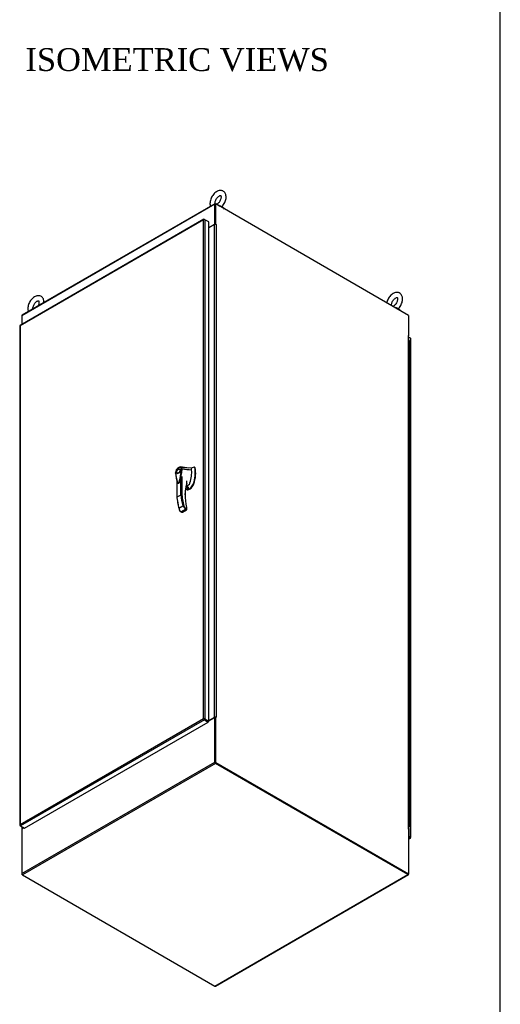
# Model space of a CAD drawing. Header units: inches. Extents: x 2 to 538, y -2 to 358.
# Tile 17 of 19: x 475 to 538, y 107 to 236. Entities that reach past the tile are written whole.
import ezdxf
from ezdxf.enums import TextEntityAlignment as Align

# ---------------------------------------------------------------- set-up
doc = ezdxf.new("R2010")
doc.units = ezdxf.units.IN
doc.header["$MEASUREMENT"] = 0
for name, color, linetype in [('COM70755-6', 7, 'Continuous'), ('COM70760', 7, 'Continuous'), ('COM71200-5', 7, 'Continuous'), ('COM71201-6', 7, 'Continuous'), ('COM71202-6', 7, 'Continuous'), ('Default', 7, 'Continuous'), ('HAN86294', 7, 'Continuous'), ('SCS86415', 7, 'Continuous'), ('WAF25377', 7, 'Continuous')]:
    doc.layers.add(name, color=color, linetype=linetype)
doc.styles.add('SEACAD_Times_New_Roman', font='times.ttf')

# ---------------------------------------------------------------- blocks, each defined once
blk = doc.blocks.new('SE7')
at = {"layer": 'COM70755-6', "color": 7, "linetype": 'Continuous'}
for p, q in [((500.28, 211.99), (474.91, 197.35)), ((500.31, 212.06), (474.94, 197.41)), ((500.28, 209.38), (500.28, 211.99)), ((500.34, 209.36), (500.34, 211.95)), ((500.38, 212.05), (500.41, 212.03)), ((499.51, 208.93), (500.28, 209.38)), ((500.31, 209.36), (500.28, 209.38)), ((474.91, 197.35), (474.91, 196.2)), ((525.78, 194.73), (525.78, 194.7))]:
    blk.add_line(p, q, dxfattribs=at)
for centre, start_param in [((500.38, 211.93), 2.356194), ((475.01, 197.29), 3.141593)]:
    blk.add_ellipse(centre, major_axis=(0.072, -0.124), ratio=0.57735, start_param=start_param, end_param=3.926991, dxfattribs=at)
at = {"layer": 'COM70760', "color": 7, "linetype": 'Continuous'}
for p, q in [((525.78, 194.03), (525.81, 194.03)), ((525.81, 193.22), (525.81, 194.03)), ((525.81, 192.4), (525.81, 193.22)), ((525.93, 193.15), (525.93, 193.97)), ((525.93, 192.33), (525.93, 193.15)), ((525.81, 191.58), (525.81, 192.4)), ((525.81, 190.77), (525.81, 191.58)), ((525.93, 191.52), (525.93, 192.33)), ((525.93, 190.7), (525.93, 191.52)), ((525.81, 189.95), (525.81, 190.77)), ((525.93, 189.88), (525.93, 190.7)), ((525.81, 189.13), (525.81, 189.95)), ((525.81, 188.32), (525.81, 189.13)), ((525.93, 189.07), (525.93, 189.88)), ((525.93, 188.25), (525.93, 189.07)), ((525.81, 187.5), (525.81, 188.32)), ((525.93, 187.43), (525.93, 188.25)), ((525.81, 186.68), (525.81, 187.5)), ((525.81, 185.87), (525.81, 186.68)), ((525.93, 186.62), (525.93, 187.43)), ((525.93, 185.8), (525.93, 186.62)), ((525.81, 185.05), (525.81, 185.87)), ((525.81, 184.23), (525.81, 185.05)), ((525.93, 184.98), (525.93, 185.8)), ((525.81, 183.42), (525.81, 184.23)), ((525.93, 184.17), (525.93, 184.98)), ((525.93, 183.35), (525.93, 184.17)), ((525.81, 182.6), (525.81, 183.42)), ((525.81, 181.79), (525.81, 182.6)), ((525.93, 182.53), (525.93, 183.35)), ((525.93, 181.72), (525.93, 182.53)), ((525.81, 180.97), (525.81, 181.79)), ((525.93, 180.9), (525.93, 181.72)), ((525.81, 180.15), (525.81, 180.97)), ((525.81, 179.34), (525.81, 180.15)), ((525.93, 180.08), (525.93, 180.9)), ((525.93, 179.27), (525.93, 180.08)), ((525.81, 178.52), (525.81, 179.34)), ((525.93, 178.45), (525.93, 179.27)), ((525.81, 177.7), (525.81, 178.52)), ((525.81, 176.89), (525.81, 177.7)), ((525.93, 177.64), (525.93, 178.45)), ((525.93, 176.82), (525.93, 177.64)), ((525.81, 176.07), (525.81, 176.89)), ((525.81, 175.25), (525.81, 176.07)), ((525.93, 176), (525.93, 176.82)), ((525.93, 175.19), (525.93, 176)), ((525.81, 174.44), (525.81, 175.25)), ((525.93, 174.37), (525.93, 175.19)), ((525.81, 173.62), (525.81, 174.44)), ((525.81, 172.8), (525.81, 173.62)), ((525.93, 173.55), (525.93, 174.37)), ((525.93, 172.74), (525.93, 173.55)), ((525.81, 171.99), (525.81, 172.8)), ((525.93, 171.92), (525.93, 172.74)), ((525.81, 171.17), (525.81, 171.99)), ((525.81, 170.35), (525.81, 171.17)), ((525.93, 171.1), (525.93, 171.92)), ((525.93, 170.29), (525.93, 171.1)), ((525.81, 169.54), (525.81, 170.35)), ((525.81, 168.72), (525.81, 169.54)), ((525.93, 169.47), (525.93, 170.29)), ((525.81, 167.9), (525.81, 168.72)), ((525.93, 168.65), (525.93, 169.47)), ((525.93, 167.84), (525.93, 168.65)), ((525.81, 167.09), (525.81, 167.9)), ((525.81, 166.27), (525.81, 167.09)), ((525.93, 167.02), (525.93, 167.84)), ((525.93, 166.2), (525.93, 167.02)), ((525.81, 165.46), (525.81, 166.27)), ((525.93, 165.39), (525.93, 166.2)), ((525.81, 164.64), (525.81, 165.46)), ((525.81, 163.82), (525.81, 164.64)), ((525.93, 164.57), (525.93, 165.39)), ((525.93, 163.75), (525.93, 164.57)), ((525.81, 163.01), (525.81, 163.82)), ((525.93, 162.94), (525.93, 163.75)), ((525.81, 162.19), (525.81, 163.01)), ((525.81, 161.37), (525.81, 162.19)), ((525.93, 162.12), (525.93, 162.94)), ((525.93, 161.31), (525.93, 162.12)), ((525.81, 160.56), (525.81, 161.37)), ((525.81, 159.74), (525.81, 160.56)), ((525.93, 160.49), (525.93, 161.31)), ((525.93, 159.67), (525.93, 160.49)), ((525.81, 158.92), (525.81, 159.74)), ((525.93, 158.86), (525.93, 159.67)), ((525.81, 158.11), (525.81, 158.92)), ((525.81, 157.29), (525.81, 158.11)), ((525.93, 158.04), (525.93, 158.86)), ((525.93, 157.22), (525.93, 158.04)), ((525.81, 156.47), (525.81, 157.29)), ((525.93, 156.41), (525.93, 157.22)), ((525.81, 155.66), (525.81, 156.47)), ((525.81, 154.84), (525.81, 155.66)), ((525.93, 155.59), (525.93, 156.41)), ((525.93, 154.77), (525.93, 155.59)), ((525.81, 154.02), (525.81, 154.84)), ((525.81, 153.21), (525.81, 154.02)), ((525.93, 153.96), (525.93, 154.77)), ((525.81, 152.39), (525.81, 153.21)), ((525.93, 153.14), (525.93, 153.96)), ((525.93, 152.32), (525.93, 153.14)), ((525.81, 151.57), (525.81, 152.39)), ((525.81, 150.76), (525.81, 151.57)), ((525.93, 151.51), (525.93, 152.32)), ((525.93, 150.69), (525.93, 151.51)), ((525.81, 149.94), (525.81, 150.76)), ((525.93, 149.87), (525.93, 150.69)), ((525.81, 149.13), (525.81, 149.94)), ((525.81, 148.31), (525.81, 149.13)), ((525.93, 149.06), (525.93, 149.87)), ((525.93, 148.24), (525.93, 149.06)), ((525.81, 147.49), (525.81, 148.31)), ((525.93, 147.42), (525.93, 148.24)), ((525.81, 146.68), (525.81, 147.49)), ((525.81, 145.86), (525.81, 146.68)), ((525.93, 146.61), (525.93, 147.42)), ((525.93, 145.79), (525.93, 146.61)), ((525.81, 145.04), (525.81, 145.86)), ((525.81, 144.23), (525.81, 145.04)), ((525.93, 144.98), (525.93, 145.79)), ((525.93, 144.16), (525.93, 144.98)), ((525.81, 143.41), (525.81, 144.23)), ((525.93, 143.34), (525.93, 144.16)), ((525.81, 142.59), (525.81, 143.41)), ((525.81, 141.78), (525.81, 142.59)), ((525.93, 142.53), (525.93, 143.34)), ((525.93, 141.71), (525.93, 142.53)), ((525.81, 140.96), (525.81, 141.78)), ((525.93, 140.89), (525.93, 141.71)), ((525.81, 140.14), (525.81, 140.96)), ((525.81, 139.33), (525.81, 140.14)), ((525.93, 140.08), (525.93, 140.89)), ((525.93, 139.26), (525.93, 140.08)), ((525.81, 138.51), (525.81, 139.33)), ((525.81, 137.69), (525.81, 138.51)), ((525.93, 138.44), (525.93, 139.26)), ((525.93, 137.63), (525.93, 138.44)), ((525.81, 136.88), (525.81, 137.69)), ((525.93, 136.81), (525.93, 137.63)), ((525.81, 136.06), (525.81, 136.88)), ((525.81, 135.24), (525.81, 136.06)), ((525.93, 135.99), (525.93, 136.81)), ((525.93, 135.18), (525.93, 135.99)), ((525.81, 134.43), (525.81, 135.24)), ((525.93, 134.36), (525.93, 135.18)), ((525.81, 133.61), (525.81, 134.43)), ((525.81, 132.8), (525.81, 133.61)), ((525.93, 133.54), (525.93, 134.36)), ((525.93, 132.73), (525.93, 133.54)), ((525.81, 131.98), (525.81, 132.8)), ((525.81, 131.16), (525.81, 131.98)), ((525.93, 131.91), (525.93, 132.73)), ((525.81, 130.35), (525.81, 131.16)), ((525.93, 131.09), (525.93, 131.91)), ((525.93, 130.28), (525.93, 131.09)), ((525.78, 130.35), (525.81, 130.35)), ((525.78, 130.22), (525.85, 130.26)), ((525.9, 130.23), (525.78, 130.16)), ((525.85, 130.26), (525.85, 130.26)), ((525.87, 130.28), (525.87, 130.29))]:
    blk.add_line(p, q, dxfattribs=at)
for centre, major_axis, start_param, end_param in [((525.82, 193.15), (0.117, 0), 0, 1.84477), ((525.82, 193.97), (-0.117, 0), 3.141593, 4.757906), ((525.82, 194), (-0.05, 0), 4.770895, 4.821314), ((525.82, 193.15), (-0.117, 0), 3.141593, 4.757906), ((525.82, 192.33), (0.117, 0), 0, 1.84477), ((525.82, 191.52), (0.117, 0), 0, 1.84477), ((525.82, 192.33), (-0.117, 0), 3.141593, 4.757906), ((525.82, 191.52), (-0.117, 0), 3.141593, 4.757906), ((525.82, 190.7), (0.117, 0), 0, 1.84477), ((525.82, 190.7), (-0.117, 0), 3.141593, 4.757906), ((525.82, 189.88), (0.117, 0), 0, 1.84477), ((525.82, 189.07), (0.117, 0), 0, 1.84477), ((525.82, 189.88), (-0.117, 0), 3.141593, 4.757906), ((525.82, 189.07), (-0.117, 0), 3.141593, 4.757906), ((525.82, 188.25), (0.117, 0), 0, 1.84477), ((525.82, 188.25), (-0.117, 0), 3.141593, 4.757906), ((525.82, 187.43), (0.117, 0), 0, 1.84477), ((525.82, 186.62), (0.117, 0), 0, 1.84477), ((525.82, 187.43), (-0.117, 0), 3.141593, 4.757906), ((525.82, 186.62), (-0.117, 0), 3.141593, 4.757906), ((525.82, 185.8), (0.117, 0), 0, 1.84477), ((525.82, 184.98), (0.117, 0), 0, 1.84477), ((525.82, 185.8), (-0.117, 0), 3.141593, 4.757906), ((525.82, 184.98), (-0.117, 0), 3.141593, 4.757906), ((525.82, 184.17), (0.117, 0), 0, 1.84477), ((525.82, 184.17), (-0.117, 0), 3.141593, 4.757906), ((525.82, 183.35), (0.117, 0), 0, 1.84477), ((525.82, 182.53), (0.117, 0), 0, 1.84477), ((525.82, 183.35), (-0.117, 0), 3.141593, 4.757906), ((525.82, 182.53), (-0.117, 0), 3.141593, 4.757906), ((525.82, 181.72), (0.117, 0), 0, 1.84477), ((525.82, 181.72), (-0.117, 0), 3.141593, 4.757906), ((525.82, 180.9), (0.117, 0), 0, 1.84477), ((525.82, 180.08), (0.117, 0), 0, 1.84477), ((525.82, 180.9), (-0.117, 0), 3.141593, 4.757906), ((525.82, 180.08), (-0.117, 0), 3.141593, 4.757906), ((525.82, 179.27), (0.117, 0), 0, 1.84477), ((525.82, 179.27), (-0.117, 0), 3.141593, 4.757906), ((525.82, 178.45), (0.117, 0), 0, 1.84477), ((525.82, 177.64), (0.117, 0), 0, 1.84477), ((525.82, 178.45), (-0.117, 0), 3.141593, 4.757906), ((525.82, 177.64), (-0.117, 0), 3.141593, 4.757906), ((525.82, 176.82), (0.117, 0), 0, 1.84477), ((525.82, 176), (0.117, 0), 0, 1.84477), ((525.82, 176.82), (-0.117, 0), 3.141593, 4.757906), ((525.82, 176), (-0.117, 0), 3.141593, 4.757906), ((525.82, 175.19), (0.117, 0), 0, 1.84477), ((525.82, 175.19), (-0.117, 0), 3.141593, 4.757906), ((525.82, 174.37), (0.117, 0), 0, 1.84477), ((525.82, 173.55), (0.117, 0), 0, 1.84477), ((525.82, 174.37), (-0.117, 0), 3.141593, 4.757906), ((525.82, 173.55), (-0.117, 0), 3.141593, 4.757906), ((525.82, 172.74), (0.117, 0), 0, 1.84477), ((525.82, 172.74), (-0.117, 0), 3.141593, 4.757906), ((525.82, 171.92), (0.117, 0), 0, 1.84477), ((525.82, 171.1), (0.117, 0), 0, 1.84477), ((525.82, 171.92), (-0.117, 0), 3.141593, 4.757906), ((525.82, 171.1), (-0.117, 0), 3.141593, 4.757906), ((525.82, 170.29), (0.117, 0), 0, 1.84477), ((525.82, 169.47), (0.117, 0), 0, 1.84477), ((525.82, 170.29), (-0.117, 0), 3.141593, 4.757906), ((525.82, 169.47), (-0.117, 0), 3.141593, 4.757906), ((525.82, 168.65), (0.117, 0), 0, 1.84477), ((525.82, 168.65), (-0.117, 0), 3.141593, 4.757906), ((525.82, 167.84), (0.117, 0), 0, 1.84477), ((525.82, 167.02), (0.117, 0), 0, 1.84477), ((525.82, 167.84), (-0.117, 0), 3.141593, 4.757906), ((525.82, 167.02), (-0.117, 0), 3.141593, 4.757906), ((525.82, 166.2), (0.117, 0), 0, 1.84477), ((525.82, 166.2), (-0.117, 0), 3.141593, 4.757906), ((525.82, 165.39), (0.117, 0), 0, 1.84477), ((525.82, 164.57), (0.117, 0), 0, 1.84477), ((525.82, 165.39), (-0.117, 0), 3.141593, 4.757906), ((525.82, 164.57), (-0.117, 0), 3.141593, 4.757906), ((525.82, 163.75), (0.117, 0), 0, 1.84477), ((525.82, 163.75), (-0.117, 0), 3.141593, 4.757906), ((525.82, 162.94), (0.117, 0), 0, 1.84477), ((525.82, 162.12), (0.117, 0), 0, 1.84477), ((525.82, 162.94), (-0.117, 0), 3.141593, 4.757906), ((525.82, 162.12), (-0.117, 0), 3.141593, 4.757906), ((525.82, 161.31), (0.117, 0), 0, 1.84477), ((525.82, 160.49), (0.117, 0), 0, 1.84477), ((525.82, 161.31), (-0.117, 0), 3.141593, 4.757906), ((525.82, 160.49), (-0.117, 0), 3.141593, 4.757906), ((525.82, 159.67), (0.117, 0), 0, 1.84477), ((525.82, 159.67), (-0.117, 0), 3.141593, 4.757906), ((525.82, 158.86), (0.117, 0), 0, 1.84477), ((525.82, 158.04), (0.117, 0), 0, 1.84477), ((525.82, 158.86), (-0.117, 0), 3.141593, 4.757906), ((525.82, 158.04), (-0.117, 0), 3.141593, 4.757906), ((525.82, 157.22), (0.117, 0), 0, 1.84477), ((525.82, 157.22), (-0.117, 0), 3.141593, 4.757906), ((525.82, 156.41), (0.117, 0), 0, 1.84477), ((525.82, 155.59), (0.117, 0), 0, 1.84477), ((525.82, 156.41), (-0.117, 0), 3.141593, 4.757906), ((525.82, 155.59), (-0.117, 0), 3.141593, 4.757906), ((525.82, 154.77), (0.117, 0), 0, 1.84477), ((525.82, 153.96), (0.117, 0), 0, 1.84477), ((525.82, 154.77), (-0.117, 0), 3.141593, 4.757906), ((525.82, 153.96), (-0.117, 0), 3.141593, 4.757906), ((525.82, 153.14), (0.117, 0), 0, 1.84477), ((525.82, 153.14), (-0.117, 0), 3.141593, 4.757906), ((525.82, 152.32), (0.117, 0), 0, 1.84477), ((525.82, 151.51), (0.117, 0), 0, 1.84477), ((525.82, 152.32), (-0.117, 0), 3.141593, 4.757906), ((525.82, 151.51), (-0.117, 0), 3.141593, 4.757906), ((525.82, 150.69), (0.117, 0), 0, 1.84477), ((525.82, 150.69), (-0.117, 0), 3.141593, 4.757906), ((525.82, 149.87), (0.117, 0), 0, 1.84477), ((525.82, 149.06), (0.117, 0), 0, 1.84477), ((525.82, 149.87), (-0.117, 0), 3.141593, 4.757906), ((525.82, 149.06), (-0.117, 0), 3.141593, 4.757906), ((525.82, 148.24), (0.117, 0), 0, 1.84477), ((525.82, 148.24), (-0.117, 0), 3.141593, 4.757906), ((525.82, 147.42), (0.117, 0), 0, 1.84477), ((525.82, 146.61), (0.117, 0), 0, 1.84477), ((525.82, 147.42), (-0.117, 0), 3.141593, 4.757906), ((525.82, 146.61), (-0.117, 0), 3.141593, 4.757906), ((525.82, 145.79), (0.117, 0), 0, 1.84477), ((525.82, 144.98), (0.117, 0), 0, 1.84477), ((525.82, 145.79), (-0.117, 0), 3.141593, 4.757906), ((525.82, 144.98), (-0.117, 0), 3.141593, 4.757906), ((525.82, 144.16), (0.117, 0), 0, 1.84477), ((525.82, 144.16), (-0.117, 0), 3.141593, 4.757906), ((525.82, 143.34), (0.117, 0), 0, 1.84477), ((525.82, 142.53), (0.117, 0), 0, 1.84477), ((525.82, 143.34), (-0.117, 0), 3.141593, 4.757906), ((525.82, 142.53), (-0.117, 0), 3.141593, 4.757906), ((525.82, 141.71), (0.117, 0), 0, 1.84477), ((525.82, 141.71), (-0.117, 0), 3.141593, 4.757906), ((525.82, 140.89), (0.117, 0), 0, 1.84477), ((525.82, 140.08), (0.117, 0), 0, 1.84477), ((525.82, 140.89), (-0.117, 0), 3.141593, 4.757906), ((525.82, 140.08), (-0.117, 0), 3.141593, 4.757906), ((525.82, 139.26), (0.117, 0), 0, 1.84477), ((525.82, 138.44), (0.117, 0), 0, 1.84477), ((525.82, 139.26), (-0.117, 0), 3.141593, 4.757906), ((525.82, 138.44), (-0.117, 0), 3.141593, 4.757906), ((525.82, 137.63), (0.117, 0), 0, 1.84477), ((525.82, 137.63), (-0.117, 0), 3.141593, 4.757906), ((525.82, 136.81), (0.117, 0), 0, 1.84477), ((525.82, 135.99), (0.117, 0), 0, 1.84477), ((525.82, 136.81), (-0.117, 0), 3.141593, 4.757906), ((525.82, 135.99), (-0.117, 0), 3.141593, 4.757906), ((525.82, 135.18), (0.117, 0), 0, 1.84477), ((525.82, 135.18), (-0.117, 0), 3.141593, 4.757906), ((525.82, 134.36), (0.117, 0), 0, 1.84477), ((525.82, 133.54), (0.117, 0), 0, 1.84477), ((525.82, 134.36), (-0.117, 0), 3.141593, 4.757906), ((525.82, 133.54), (-0.117, 0), 3.141593, 4.757906), ((525.82, 132.73), (0.117, 0), 0, 1.84477), ((525.82, 131.91), (0.117, 0), 0, 1.84477), ((525.82, 132.73), (-0.117, 0), 3.141593, 4.757906), ((525.82, 131.91), (-0.117, 0), 3.141593, 4.757906), ((525.82, 131.09), (0.117, 0), 0, 1.84477), ((525.82, 131.09), (-0.117, 0), 3.141593, 4.757906), ((525.82, 130.28), (0.117, 0), -0.785398, 1.84477), ((525.82, 130.28), (-0.117, 0), 4.757906, 4.986362), ((525.82, 130.28), (0.055, 0), -0.785398, 2.184076), ((525.82, 130.28), (-0.05, 0), 0.885235, 5.39795)]:
    blk.add_ellipse(centre, major_axis=major_axis, ratio=0.57735, start_param=start_param, end_param=end_param, dxfattribs=at)
at = {"layer": 'COM71200-5', "color": 7, "linetype": 'Continuous'}
for p, q in [((500.34, 211.99), (500.41, 212.03)), ((500.34, 211.99), (500.34, 209.36)), ((525.78, 197.39), (500.41, 212.03)), ((500.41, 209.38), (500.41, 212.03)), ((500.24, 209.33), (499.51, 208.91)), ((500.24, 144.58), (500.24, 209.33)), ((500.41, 209.38), (500.37, 209.36)), ((500.45, 209.36), (500.41, 209.38)), ((500.42, 209.34), (500.45, 209.36)), ((500.45, 209.33), (500.45, 144.58)), ((525.78, 197.39), (525.78, 194.73)), ((525.73, 194.75), (525.74, 194.75)), ((525.74, 194.75), (525.78, 194.73)), ((525.74, 129.97), (525.74, 194.73)), ((525.75, 194.72), (525.78, 194.73)), ((525.78, 129.91), (525.78, 194.67)), ((499.51, 144.15), (500.24, 144.58)), ((500.34, 144.53), (500.41, 144.57)), ((500.34, 144.53), (500.34, 138.61)), ((500.45, 144.55), (500.41, 144.57)), ((500.41, 138.65), (500.41, 144.57)), ((500.42, 144.56), (500.45, 144.58)), ((500.41, 138.65), (500.34, 138.61)), ((500.34, 138.61), (525.71, 123.97)), ((500.41, 138.65), (525.78, 124.01)), ((474.91, 130.21), (474.91, 129.91)), ((474.95, 130.19), (474.95, 129.97)), ((474.95, 129.97), (475.13, 130.08)), ((525.73, 129.97), (525.74, 129.97)), ((525.74, 129.95), (525.78, 129.93)), ((525.78, 129.93), (525.78, 124.01)), ((474.91, 124.05), (474.91, 123.93)), ((474.94, 123.95), (474.91, 123.93)), ((475.01, 123.87), (474.91, 123.93)), ((525.71, 123.97), (525.78, 124.01))]:
    blk.add_line(p, q, dxfattribs=at)
for centre, major_axis, start_param, end_param in [((500.34, 209.27), (-0.143, 0), 3.926991, 5.497787), ((500.45, 209.35), (-0.0075, 0.013), 2.356194, 5.497787), ((525.74, 194.74), (0.0075, -0.013), 2.356194, 5.497787), ((525.64, 194.67), (-0.143, 0), 3.141593, 3.926991), ((500.34, 144.52), (0.143, 0), 0.785398, 2.356194), ((500.34, 144.52), (0.048, 0), 1.169795, 1.971798), ((500.45, 144.56), (-0.0075, 0.013), 2.356194, 5.497787), ((475.05, 129.91), (0.143, 0), 2.356194, 3.47645), ((525.74, 129.96), (0.0075, -0.013), 2.356194, 5.497787), ((525.64, 129.91), (-0.143, 0), 2.806736, 3.926991)]:
    blk.add_ellipse(centre, major_axis=major_axis, ratio=0.57735, start_param=start_param, end_param=end_param, dxfattribs=at)
at = {"layer": 'COM71201-6', "color": 7, "linetype": 'Continuous'}
for p, q in [((498.88, 144.36), (499.41, 144.05)), ((499.41, 144.05), (499.41, 144.05)), ((499.44, 144), (499.45, 143.99)), ((499.44, 144), (499.44, 144)), ((499.46, 144.01), (499.46, 144.05)), ((499.51, 144.13), (500.28, 144.57)), ((500.28, 138.69), (500.28, 144.57)), ((500.34, 144.53), (500.28, 144.57)), ((500.34, 138.65), (500.34, 144.53)), ((474.91, 124.05), (500.28, 138.69)), ((500.38, 138.52), (475.01, 123.87)), ((525.67, 123.99), (500.38, 138.59)), ((525.67, 123.91), (500.38, 138.52)), ((474.91, 129.93), (475.15, 130.07)), ((474.91, 129.93), (474.91, 124.05)), ((475.01, 123.87), (500.31, 109.27)), ((500.31, 109.27), (525.67, 123.91)), ((500.38, 109.26), (525.75, 123.9)), ((525.78, 124.01), (525.78, 123.97))]:
    blk.add_line(p, q, dxfattribs=at)
for centre, major_axis, start_param, end_param in [((499.41, 144.02), (0.024, -0.0416), -3.984277, -3.926991), ((499.45, 144), (0.0075, 0.013), 2.356194, 5.497787), ((499.41, 144.02), (0.024, -0.0416), 0.785398, 0.842685), ((500.38, 138.63), (0.072, -0.124), 3.926991, 5.497787), ((475.01, 123.99), (-0.072, 0.124), 0.785398, 2.356194), ((525.67, 124.03), (-0.071, 0.124), 2.356194, 3.926991), ((500.31, 109.38), (-0.072, 0.124), 2.356194, 3.141593)]:
    blk.add_ellipse(centre, major_axis=major_axis, ratio=0.57735, start_param=start_param, end_param=end_param, dxfattribs=at)
at = {"layer": 'COM71202-6', "color": 7, "linetype": 'Continuous'}
for p, q in [((498.85, 210.02), (474.68, 196.06)), ((498.79, 209.93), (474.68, 196.02)), ((498.79, 209.93), (498.79, 209.93)), ((498.79, 144.41), (498.79, 209.93)), ((498.79, 209.93), (498.79, 209.93)), ((498.79, 209.93), (498.79, 209.93)), ((498.79, 209.93), (498.79, 209.93)), ((498.79, 209.93), (498.79, 209.93)), ((498.86, 209.99), (498.84, 210.01)), ((498.92, 210.01), (498.99, 209.97)), ((498.99, 209.97), (498.99, 144.37)), ((499.51, 209.67), (498.99, 209.97)), ((499.51, 144.07), (499.51, 209.67)), ((474.64, 196), (474.64, 130.4)), ((474.68, 196.02), (474.68, 196.02)), ((474.68, 196.02), (474.68, 130.49)), ((474.68, 196.02), (474.68, 196.02)), ((474.68, 196.02), (474.68, 196.02)), ((474.68, 196.02), (474.68, 196.02)), ((526.01, 194.42), (525.78, 194.55)), ((526.01, 128.82), (526.01, 194.42)), ((526.05, 128.77), (526.05, 194.36)), ((474.68, 130.49), (498.79, 144.41)), ((498.92, 144.26), (474.75, 130.3)), ((475.27, 130), (499.44, 143.96)), ((498.79, 144.41), (498.79, 144.41)), ((498.79, 144.41), (498.79, 144.41)), ((498.79, 144.41), (498.88, 144.36)), ((498.79, 144.41), (498.79, 144.41)), ((498.88, 144.36), (498.79, 144.41)), ((498.79, 144.41), (498.79, 144.41)), ((498.88, 144.36), (498.84, 144.35)), ((498.88, 144.36), (498.87, 144.4)), ((498.88, 144.36), (498.92, 144.33)), ((498.92, 144.33), (498.88, 144.36)), ((498.92, 144.33), (498.92, 144.33)), ((498.92, 144.33), (499.44, 144.04)), ((498.92, 144.33), (498.92, 144.33)), ((498.92, 144.33), (498.92, 144.33)), ((498.92, 144.33), (499.44, 144.04)), ((498.92, 144.33), (498.92, 144.33)), ((498.92, 144.26), (499.44, 143.96)), ((498.99, 144.37), (499.51, 144.07)), ((499.51, 144.07), (499.44, 144.04)), ((499.44, 143.96), (499.44, 144.04)), ((474.67, 130.41), (474.64, 130.41)), ((474.68, 130.49), (474.68, 130.49)), ((474.68, 130.49), (474.68, 130.49)), ((474.68, 130.49), (474.68, 130.49)), ((474.68, 130.49), (474.68, 130.49)), ((474.68, 130.49), (474.68, 130.49)), ((474.75, 130.3), (474.68, 130.34)), ((474.75, 130.3), (475.27, 130)), ((525.78, 128.96), (526.01, 128.82)), ((525.94, 128.78), (525.78, 128.88)), ((525.78, 128.88), (525.94, 128.78)), ((525.94, 128.71), (525.78, 128.8)), ((525.78, 128.61), (525.94, 128.71)), ((525.78, 128.56), (526.01, 128.7)), ((525.94, 128.78), (525.94, 128.78)), ((525.94, 128.78), (525.94, 128.78)), ((525.98, 128.76), (525.94, 128.78)), ((525.94, 128.78), (525.94, 128.78)), ((525.94, 128.78), (525.94, 128.78)), ((525.94, 128.78), (525.94, 128.78)), ((525.94, 128.78), (526.01, 128.75)), ((525.94, 128.78), (525.94, 128.78)), ((525.94, 128.78), (525.98, 128.76)), ((525.98, 128.76), (526.02, 128.71)), ((525.98, 128.76), (526.05, 128.75)), ((526.01, 128.75), (525.99, 128.76)), ((526, 128.75), (526.01, 128.75)), ((526.01, 128.75), (526.01, 128.75)), ((526.01, 128.75), (526.01, 128.75))]:
    blk.add_line(p, q, dxfattribs=at)
for centre, radius, start, end in [((498.95, 209.88), 0.169, 128.668, 161.4311), ((498.98, 209.76), 0.26, 115.7057, 138.6064), ((499.01, 144.55), 0.268, 211.809, 229.7508), ((498.78, 144.14), 0.268, 70.2492, 88.191), ((474.81, 130.38), 0.169, 138.5689, 171.332), ((474.93, 130.41), 0.26, 161.3936, 184.2943)]:
    blk.add_arc(centre, radius, start, end, dxfattribs=at)
for centre, major_axis, start_param, end_param in [((498.92, 209.89), (0.072, -0.124), 2.356194, 3.27243), ((498.89, 209.91), (0.143, 0), 0.785398, 1.701633), ((474.78, 196), (0.143, 0), 3.010756, 3.141593), ((474.75, 195.94), (0.071, -0.124), 3.141593, 3.27243), ((525.91, 194.36), (-0.143, 0), 3.141593, 3.926991), ((498.92, 144.37), (0.072, -0.124), 4.581552, 5.497787), ((498.89, 144.31), (0.143, 0), 0.785398, 1.701633), ((474.78, 130.4), (0.143, 0), 3.010756, 3.926991), ((474.75, 130.42), (0.072, -0.124), 4.581552, 5.497787), ((525.94, 128.82), (-0.072, 0.124), 2.356194, 3.27243), ((525.91, 128.77), (-0.143, 0), 3.010756, 3.926991)]:
    blk.add_ellipse(centre, major_axis=major_axis, ratio=0.57735, start_param=start_param, end_param=end_param, dxfattribs=at)
for points in [[(474.64, 196.01), (474.64, 196.01), (474.65, 196.01), (474.66, 196.01), (474.66, 196.01), (474.67, 196.02), (474.68, 196.02), (474.68, 196.02)], [(474.67, 196.06), (474.67, 196.05), (474.67, 196.05), (474.67, 196.04), (474.67, 196.03), (474.68, 196.03), (474.68, 196.02), (474.68, 196.02)], [(526.02, 128.71), (526.02, 128.71), (526.02, 128.71), (526.02, 128.72), (526.02, 128.73), (526.01, 128.74), (526.01, 128.74), (526.01, 128.75)], [(526.05, 128.75), (526.05, 128.75), (526.04, 128.75), (526.03, 128.75), (526.03, 128.75), (526.02, 128.75), (526.01, 128.75), (526.01, 128.75)]]:
    blk.add_open_spline(points, degree=3, knots=[0, 0, 0, 0, 0.5, 0.5, 0.75, 0.75, 1, 1, 1, 1], dxfattribs=at)
at = {"layer": 'HAN86294', "color": 7, "linetype": 'Continuous'}
for p, q in [((496.86, 177.31), (495.78, 177.47)), ((497.2, 177.3), (495.93, 177.36)), ((497.59, 177.43), (497.46, 177.41)), ((497.68, 177.4), (497.62, 177.43)), ((497.64, 177.4), (497.7, 177.36)), ((495.36, 176.67), (495.45, 176.62)), ((495.75, 177.14), (495.66, 177.19)), ((495.83, 173.79), (495.83, 175.97)), ((495.96, 176.23), (495.96, 173.8)), ((495.98, 177.17), (495.98, 177.17)), ((495.29, 175.73), (495.29, 173.46)), ((495.31, 175.64), (495.31, 173.49)), ((496.42, 174.46), (496.84, 174.7)), ((496.42, 174.5), (496.76, 174.69)), ((496.76, 174.69), (496.49, 174.85)), ((496.5, 174.89), (496.84, 174.7)), ((496.86, 174.75), (496.51, 174.95)), ((496.86, 174.73), (496.51, 174.94)), ((496.6, 175.32), (496.6, 175.66)), ((496.62, 175.3), (496.62, 175.59)), ((496.72, 174.83), (496.72, 175.07)), ((496.72, 174.83), (496.72, 175.06)), ((496.72, 175.01), (496.74, 175.02)), ((497.47, 175.26), (497.53, 175.23)), ((495.83, 173.79), (495.31, 173.49)), ((496.56, 174.54), (496.59, 174.52)), ((496.91, 174.59), (496.99, 174.63)), ((496.91, 174.59), (496.97, 174.55)), ((496.97, 174.55), (497.05, 174.6)), ((496.99, 174.63), (497.03, 174.66)), ((496.99, 174.63), (497.05, 174.6)), ((495.58, 172.07), (496.09, 172.36)), ((496.29, 172.13), (496.58, 171.96)), ((496.58, 171.96), (496.58, 172.16)), ((495.75, 171.66), (495.97, 171.54)), ((496.43, 171.9), (495.91, 171.6)), ((495.91, 171.6), (496.02, 171.54)), ((496.02, 171.54), (496.54, 171.84)), ((496.05, 171.54), (496.57, 171.84)), ((496.54, 171.84), (496.43, 171.9)), ((496.6, 171.91), (496.6, 172.07))]:
    blk.add_line(p, q, dxfattribs=at)
for centre, radius, start, end in [((495.92, 177.29), 0.0725, 79.0934, 139.0201), ((495.55, 177.18), 0.353, 358.6454, 27.0986), ((495.59, 177.17), 0.393, 0.0987, 29.4005), ((493.77, 176.63), 3.95, 339.7954, 11.168), ((497.6, 177.39), 0.0478, 9.9063, 99.4284), ((495.96, 176.67), 0.84, 169.2479, 176.5638), ((499.35, 176.91), 4.24, 183.2175, 201.2404), ((495.88, 176.7), 0.751, 154.8966, 178.288), ((486.59, 177.91), 9.42, 345.4961, 355.4598), ((495.94, 177.08), 0.0961, 65.3005, 114.8649), ((496.56, 175.3), 0.06, 341.5578, 0), ((496.79, 174.84), 0.147, 257.02, 288.1861), ((495.9, 173.66), 0.149, 66.796, 117.4127), ((496.15, 172.25), 0.189, 318.2125, 318.5998), ((496.39, 172.08), 0.217, 357.2147, 18.8919), ((496.07, 172.01), 0.494, 173.5893, 211.255), ((495.78, 171.64), 0.172, 138.6008, 139.0185), ((495.99, 172.05), 0.452, 220.5468, 259.9158), ((496.01, 171.6), 0.0771, 230.6479, 299.6251), ((496.53, 171.9), 0.0766, 300.3025, 356.3952)]:
    blk.add_arc(centre, radius, start, end, dxfattribs=at)
for major_axis in [(0.175, 0.303), (0.15, 0.26)]:
    blk.add_ellipse((495.51, 176.93), major_axis=major_axis, ratio=0.57735, dxfattribs=at)
for centre, major_axis, ratio, start_param, end_param in [((496.95, 175.09), (1.29, 2.24), 0.57735, 0.503683, 0.65903), ((494.84, 175.32), (1.71, 2.96), 0.57735, -0.608879, -0.565218), ((495.15, 175.15), (1.86, 3.22), 0.57735, 5.059663, 5.745271), ((497.61, 177.29), (-0.063, -0.108), 0.57735, 2.603678, 3.141593), ((495.6, 176.88), (0.175, 0.303), 0.57735, 2.600378, 2.88629), ((495.6, 176.88), (0.175, 0.303), 0.57735, 0.255303, 0.541215), ((494.84, 175.32), (1.71, 2.96), 0.57735, 5.059663, 5.624889), ((494.84, 175.32), (1.71, 2.96), 0.57735, -0.636714, -0.608879), ((494.84, 175.32), (1.71, 2.96), 0.57735, -0.658296, -0.636714), ((500.96, 171.18), (-3.24, 5.61), 0.57735, 0.473072, 1.082281), ((500.91, 171.15), (-3.21, 5.56), 0.57735, 0.473072, 0.780734), ((496.55, 174.96), (0.101, -0.175), 0.57735, 0.604662, 2.342644), ((496.54, 174.95), (0.094, -0.162), 0.57735, 0.671015, 2.307421), ((496.56, 175.3), (-0.0569, 0.019), 0.726823, 3.141593, 4.139997), ((496.56, 175.3), (-0.06, 0), 0.57735, 3.141593, 3.926991), ((496.56, 175.3), (-0.0569, 0.019), 0.726823, 2.569201, 3.141593), ((496.74, 175.39), (-0.225, -0.39), 0.57735, 0.785398, 1.508098), ((496.78, 174.81), (-0.062, 0.108), 0.57735, 3.063678, 3.684625), ((496.74, 175.39), (-0.225, -0.39), 0.57735, 1.508098, 1.918071), ((496.99, 175.25), (-0.375, -0.65), 0.57735, 0.853656, 1.054419), ((497.05, 175.21), (-0.375, -0.65), 0.57735, 0.785398, 1.918071), ((496.99, 175.25), (-0.375, -0.65), 0.57735, 1.054419, 1.918071), ((500.5, 171.26), (-3.7, 6.41), 0.57735, 0.912126, 1.129482), ((500.44, 171.22), (-3.65, 6.33), 0.57735, 0.912905, 1.16926), ((501.02, 171.56), (-3.7, 6.41), 0.57735, 0.912126, 1.129482), ((501.08, 171.6), (-3.65, 6.33), 0.57735, 0.912905, 1.16926), ((496.91, 175.2), (-0.375, -0.65), 0.57735, 0.147984, 0.785398), ((496.97, 175.17), (0.375, 0.65), 0.57735, 3.141593, 3.926991), ((496.54, 172.14), (-0.0585, -0.0134), 0.383194, 3.12665, 3.816804), ((496, 171.63), (0.0113, 0.0929), 0.711531, 2.847591, 3.63299), ((496.02, 171.59), (-0.03, 0.052), 0.57735, 2.356194, 3.141593), ((496.51, 171.92), (-0.0113, -0.0929), 0.711531, 0.491397, 2.062193), ((496.54, 171.89), (-0.03, 0.052), 0.57735, 2.356194, 3.142178), ((496.51, 171.92), (-0.0861, 0.0367), 0.711531, 3.317791, 4.220992)]:
    blk.add_ellipse(centre, major_axis=major_axis, ratio=ratio, start_param=start_param, end_param=end_param, dxfattribs=at)
for points, knots in [([(495.86, 177.34), (495.85, 177.36), (495.83, 177.38), (495.8, 177.4), (495.79, 177.41), (495.78, 177.41), (495.77, 177.42), (495.76, 177.42), (495.74, 177.43), (495.72, 177.43), (495.7, 177.43), (495.68, 177.43), (495.67, 177.43), (495.66, 177.43), (495.65, 177.43), (495.61, 177.42), (495.58, 177.41), (495.51, 177.38), (495.48, 177.36), (495.44, 177.33), (495.43, 177.32), (495.41, 177.31), (495.41, 177.3), (495.38, 177.28), (495.37, 177.26), (495.34, 177.23), (495.32, 177.21), (495.29, 177.18), (495.28, 177.16), (495.24, 177.1), (495.22, 177.06), (495.2, 177.02)], [0, 0, 0, 0, 0.125, 0.125, 0.15625, 0.15625, 0.1875, 0.1875, 0.25, 0.25, 0.3125, 0.3125, 0.34375, 0.34375, 0.375, 0.375, 0.5, 0.5, 0.625, 0.625, 0.65625, 0.65625, 0.6875, 0.6875, 0.75, 0.75, 0.8125, 0.8125, 0.875, 0.875, 1, 1, 1, 1]), ([(495.43, 177.32), (495.44, 177.34), (495.46, 177.35), (495.51, 177.39), (495.54, 177.41), (495.62, 177.44), (495.65, 177.46), (495.72, 177.47), (495.75, 177.47), (495.81, 177.46), (495.84, 177.45), (495.89, 177.41), (495.91, 177.39), (495.93, 177.36)], [0.3244512, 0.3244512, 0.3244512, 0.3244512, 0.375, 0.375, 0.5, 0.5, 0.625, 0.625, 0.75, 0.75, 0.875, 0.875, 1, 1, 1, 1]), ([(495.12, 176.67), (495.12, 176.68), (495.12, 176.68), (495.11, 176.69), (495.11, 176.69), (495.11, 176.7), (495.11, 176.7), (495.11, 176.7), (495.11, 176.71), (495.12, 176.71), (495.12, 176.71), (495.12, 176.72), (495.12, 176.72), (495.13, 176.72)], [0, 0, 0, 0, 0.25, 0.25, 0.5, 0.5, 0.625, 0.625, 0.75, 0.75, 0.875, 0.875, 1, 1, 1, 1]), ([(495.13, 176.72), (495.15, 176.46), (495.19, 176.21), (495.27, 175.86), (495.3, 175.74), (495.35, 175.57), (495.37, 175.52), (495.39, 175.45), (495.4, 175.44), (495.41, 175.42), (495.42, 175.41), (495.46, 175.4), (495.49, 175.4), (495.55, 175.44), (495.58, 175.47), (495.61, 175.52), (495.62, 175.54), (495.63, 175.58), (495.63, 175.6), (495.66, 175.69), (495.68, 175.77), (495.73, 176), (495.76, 176.15), (495.84, 176.59), (495.88, 176.88), (495.9, 177.17)], [0, 0, 0, 0, 0.25, 0.25, 0.375, 0.375, 0.4375, 0.4375, 0.453125, 0.453125, 0.46875, 0.46875, 0.5, 0.5, 0.53125, 0.53125, 0.546875, 0.546875, 0.5625, 0.5625, 0.625, 0.625, 0.75, 0.75, 1, 1, 1, 1]), ([(495.2, 177.01), (495.19, 177.01), (495.19, 177.02), (495.19, 177.02), (495.19, 177.02), (495.2, 177.02)], [0, 0, 0, 0, 0.5, 0.5, 1, 1, 1, 1]), ([(495.71, 175.55), (495.7, 175.51), (495.68, 175.47), (495.63, 175.39), (495.6, 175.36), (495.53, 175.32), (495.5, 175.31), (495.47, 175.32), (495.47, 175.32), (495.46, 175.32)], [0, 0, 0, 0, 0.25, 0.25, 0.5, 0.5, 0.75, 0.75, 0.7769346, 0.7769346, 0.7769346, 0.7769346]), ([(496.86, 174.73), (496.87, 174.74), (496.87, 174.74), (496.86, 174.74), (496.86, 174.75), (496.86, 174.75), (496.86, 174.75), (496.86, 174.75)], [0, 0, 0, 0, 0.25, 0.25, 0.5, 0.5, 0.5026956, 0.5026956, 0.5026956, 0.5026956]), ([(495.31, 173.49), (495.31, 173.49), (495.3, 173.49), (495.3, 173.48), (495.29, 173.48), (495.29, 173.47), (495.29, 173.47), (495.29, 173.47), (495.29, 173.46), (495.29, 173.45), (495.29, 173.45), (495.29, 173.44), (495.3, 173.43), (495.3, 173.43), (495.31, 173.43), (495.31, 173.43)], [0, 0, 0, 0, 0.125, 0.125, 0.25, 0.25, 0.375, 0.375, 0.5, 0.5, 0.75, 0.75, 0.875, 0.875, 1, 1, 1, 1]), ([(496.09, 172.36), (496.1, 172.36), (496.11, 172.35), (496.12, 172.33), (496.13, 172.32), (496.15, 172.29), (496.17, 172.27), (496.19, 172.24), (496.2, 172.23), (496.22, 172.21), (496.23, 172.2), (496.26, 172.17), (496.27, 172.15), (496.29, 172.13)], [0, 0, 0, 0, 0.125, 0.125, 0.25, 0.25, 0.5, 0.5, 0.625, 0.625, 0.75, 0.75, 1, 1, 1, 1]), ([(496.29, 172.13), (496.3, 172.11), (496.32, 172.08), (496.34, 172.05), (496.34, 172.04), (496.35, 172.02), (496.36, 172.01), (496.38, 171.98), (496.39, 171.97), (496.4, 171.94), (496.41, 171.93), (496.42, 171.92), (496.42, 171.91), (496.43, 171.9)], [0, 0, 0, 0, 0.25, 0.25, 0.375, 0.375, 0.5, 0.5, 0.75, 0.75, 0.875, 0.875, 1, 1, 1, 1]), ([(496.6, 172.07), (496.6, 172.07), (496.6, 172.07), (496.6, 172.09), (496.6, 172.11), (496.59, 172.13), (496.58, 172.15), (496.58, 172.16)], [0.4404776, 0.4404776, 0.4404776, 0.4404776, 0.5, 0.5, 0.75, 0.75, 1, 1, 1, 1])]:
    blk.add_open_spline(points, degree=3, knots=knots, dxfattribs=at)
for points in [[(497.46, 177.41), (497.37, 177.37), (497.29, 177.33), (497.2, 177.3)], [(497.24, 177.06), (496.82, 177.1), (496.4, 177.13), (495.98, 177.17)], [(495.46, 175.32), (495.44, 175.33), (495.42, 175.35), (495.41, 175.37)], [(495.43, 175.35), (495.44, 175.33), (495.45, 175.32), (495.46, 175.32)]]:
    blk.add_open_spline(points, degree=3, dxfattribs=at)
at = {"layer": 'SCS86415', "color": 7, "linetype": 'Continuous'}
for centre, start_param in [((500.72, 211.41), 4.053118), ((523.92, 198.02), 4.053117)]:
    blk.add_ellipse(centre, major_axis=(-0.611, 0), ratio=0.57735, start_param=start_param, end_param=4.406058, dxfattribs=at)
for points, knots in [([(501.19, 211.63), (501.26, 211.7), (501.37, 211.83), (501.54, 212.08), (501.67, 212.34), (501.75, 212.62), (501.79, 212.9), (501.77, 213.16), (501.71, 213.38), (501.6, 213.56), (501.45, 213.7), (501.26, 213.79), (501.05, 213.82), (500.84, 213.79), (500.63, 213.71), (500.41, 213.58), (500.21, 213.4), (500.02, 213.17), (499.86, 212.92), (499.75, 212.65), (499.67, 212.37), (499.66, 212.2), (499.65, 212.11)], [0, 0, 0, 0, 0.050012, 0.102293, 0.154631, 0.207369, 0.260936, 0.315722, 0.363416, 0.408294, 0.451607, 0.497691, 0.542301, 0.587408, 0.63505, 0.685695, 0.738055, 0.790466, 0.842728, 0.895141, 0.948037, 1, 1, 1, 1]), ([(500.32, 212.11), (500.32, 212.14), (500.32, 212.21), (500.35, 212.36), (500.42, 212.55), (500.53, 212.74), (500.65, 212.9), (500.79, 213.03), (500.92, 213.11), (501.02, 213.15), (501.07, 213.14), (501.07, 213.14), (501.08, 213.13), (501.11, 213.07), (501.12, 212.96), (501.11, 212.79), (501.05, 212.61), (500.97, 212.42), (500.85, 212.24), (500.71, 212.09), (500.6, 212), (500.54, 211.97), (500.53, 211.96)], [0, 0, 0, 0, 0.0204134, 0.059796, 0.1001679, 0.1412927, 0.1825878, 0.2232743, 0.262848, 0.3013561, 0.3402357, 0.3822351, 0.4252504, 0.462316, 0.5015274, 0.5405021, 0.5803553, 0.6211807, 0.6624696, 0.7035363, 0.7436927, 0.7604943, 0.7604943, 0.7604943, 0.7604943]), ([(499.65, 212.11), (499.66, 212.05), (499.66, 211.93), (499.69, 211.8), (499.72, 211.73), (499.72, 211.72)], [0, 0, 0, 0, 0.102659, 0.2708431, 0.2859259, 0.2859259, 0.2859259, 0.2859259]), ([(500.7, 211.86), (500.73, 211.86), (500.75, 211.86), (500.83, 211.84), (500.89, 211.83), (501.02, 211.79), (501.08, 211.76), (501.16, 211.71), (501.19, 211.68), (501.2, 211.66)], [0.7833659, 0.7833659, 0.7833659, 0.7833659, 0.8125, 0.8125, 0.875, 0.875, 0.9375, 0.9375, 1, 1, 1, 1]), ([(501.16, 211.66), (501.15, 211.67), (501.13, 211.68), (501.07, 211.72), (501.02, 211.74), (500.89, 211.79), (500.83, 211.81), (500.78, 211.82)], [0.0402692, 0.0402692, 0.0402692, 0.0402692, 0.0625, 0.0625, 0.125, 0.125, 0.1872723, 0.1872723, 0.1872723, 0.1872723]), ([(477.83, 199.08), (477.83, 199.17), (477.82, 199.33), (477.76, 199.55), (477.65, 199.73), (477.5, 199.87), (477.31, 199.96), (477.1, 199.99), (476.89, 199.96), (476.68, 199.88), (476.46, 199.75), (476.26, 199.57), (476.07, 199.34), (475.91, 199.09), (475.8, 198.82), (475.72, 198.54), (475.71, 198.38), (475.71, 198.28)], [0.2633401, 0.2633401, 0.2633401, 0.2633401, 0.3157222, 0.3634156, 0.4082937, 0.4516067, 0.4976907, 0.5423005, 0.5874078, 0.6350495, 0.6856947, 0.7380547, 0.7904656, 0.8427279, 0.895141, 0.9480369, 1, 1, 1, 1]), ([(476.37, 198.28), (476.37, 198.31), (476.37, 198.38), (476.4, 198.53), (476.47, 198.72), (476.58, 198.91), (476.7, 199.08), (476.84, 199.21), (476.97, 199.29), (477.07, 199.32), (477.12, 199.32), (477.12, 199.31), (477.13, 199.31), (477.16, 199.25), (477.18, 199.13), (477.16, 198.97), (477.11, 198.79), (477.05, 198.67), (477.02, 198.61)], [0, 0, 0, 0, 0.0204134, 0.059796, 0.1001679, 0.1412927, 0.1825878, 0.2232743, 0.262848, 0.3013561, 0.3402357, 0.3822351, 0.4252504, 0.462316, 0.5015274, 0.5405021, 0.5803553, 0.6163144, 0.6163144, 0.6163144, 0.6163144]), ([(524.39, 198.24), (524.46, 198.31), (524.58, 198.43), (524.74, 198.68), (524.87, 198.95), (524.95, 199.23), (524.99, 199.5), (524.98, 199.76), (524.91, 199.98), (524.8, 200.16), (524.65, 200.3), (524.46, 200.39), (524.26, 200.42), (524.04, 200.4), (523.83, 200.32), (523.61, 200.18), (523.41, 200), (523.22, 199.78), (523.07, 199.52), (522.96, 199.28), (522.91, 199.11), (522.9, 199.05)], [0, 0, 0, 0, 0.0500122, 0.1022931, 0.1546309, 0.2073694, 0.2609357, 0.3157222, 0.3634156, 0.4082937, 0.4516067, 0.4976907, 0.5423005, 0.5874078, 0.6350495, 0.6856947, 0.7380547, 0.7904656, 0.8427279, 0.895141, 0.9344414, 0.9344414, 0.9344414, 0.9344414]), ([(523.52, 198.71), (523.52, 198.74), (523.52, 198.81), (523.55, 198.96), (523.62, 199.15), (523.73, 199.34), (523.86, 199.51), (523.99, 199.64), (524.12, 199.72), (524.22, 199.75), (524.27, 199.75), (524.27, 199.75), (524.28, 199.74), (524.31, 199.68), (524.33, 199.56), (524.31, 199.4), (524.26, 199.21), (524.17, 199.02), (524.05, 198.84), (523.91, 198.69), (523.8, 198.6), (523.74, 198.57), (523.73, 198.56)], [0, 0, 0, 0, 0.0204134, 0.059796, 0.1001679, 0.1412927, 0.1825878, 0.2232743, 0.262848, 0.3013561, 0.3402357, 0.3822351, 0.4252504, 0.462316, 0.5015274, 0.5405021, 0.5803553, 0.6211807, 0.6624696, 0.7035363, 0.7436927, 0.7604943, 0.7604943, 0.7604943, 0.7604943]), ([(475.71, 198.28), (475.71, 198.23), (475.71, 198.11), (475.74, 197.98), (475.77, 197.9), (475.77, 197.89)], [0, 0, 0, 0, 0.102659, 0.2708431, 0.2859259, 0.2859259, 0.2859259, 0.2859259]), ([(523.9, 198.47), (523.93, 198.47), (523.95, 198.46), (524.03, 198.45), (524.1, 198.43), (524.22, 198.39), (524.28, 198.37), (524.37, 198.31), (524.39, 198.29), (524.4, 198.27)], [0.7833659, 0.7833659, 0.7833659, 0.7833659, 0.8125, 0.8125, 0.875, 0.875, 0.9375, 0.9375, 1, 1, 1, 1]), ([(524.36, 198.27), (524.35, 198.28), (524.34, 198.28), (524.28, 198.32), (524.22, 198.35), (524.09, 198.39), (524.03, 198.41), (523.98, 198.43)], [0.0402692, 0.0402692, 0.0402692, 0.0402692, 0.0625, 0.0625, 0.125, 0.125, 0.1872723, 0.1872723, 0.1872723, 0.1872723])]:
    blk.add_open_spline(points, degree=3, knots=knots, dxfattribs=at)
for points in [[(500.32, 212.05), (500.32, 212.07), (500.32, 212.09), (500.32, 212.11)], [(476.37, 198.22), (476.37, 198.24), (476.37, 198.26), (476.37, 198.28)]]:
    blk.add_open_spline(points, degree=3, dxfattribs=at)
at = {"layer": 'WAF25377', "color": 7, "linetype": 'Continuous'}
for centre in [(500.72, 211.23), (523.92, 197.84)]:
    blk.add_ellipse(centre, major_axis=(0.875, 0), ratio=0.57735, start_param=0.266914, end_param=1.303882, dxfattribs=at)
blk = doc.blocks.new('BORDER')
at = {"layer": 'Default', "color": 7, "linetype": 'Continuous'}
blk.add_line((0, 0), (0, 27.86), dxfattribs=at)

msp = doc.modelspace()

# ---------------------------------------------------------------- block references
at = {"layer": 'Default', "color": 7, "xscale": 12.8, "yscale": 12.8, "zscale": 12.8}
msp.add_blockref('BORDER', (537.834, 1.476), dxfattribs=at)
at = {"layer": 'Default'}
msp.add_blockref('SE7', (0, 0), dxfattribs=at)

# ---------------------------------------------------------------- texts
at = {"layer": 'Default', "color": 7, "linetype": 'Continuous', "style": 'SEACAD_Times_New_Roman'}
msp.add_text('ISOMETRIC VIEWS', height=3, dxfattribs=at).set_placement((475.391, 232.509), align=Align.TOP_LEFT)

doc.saveas('drawing.dxf')
